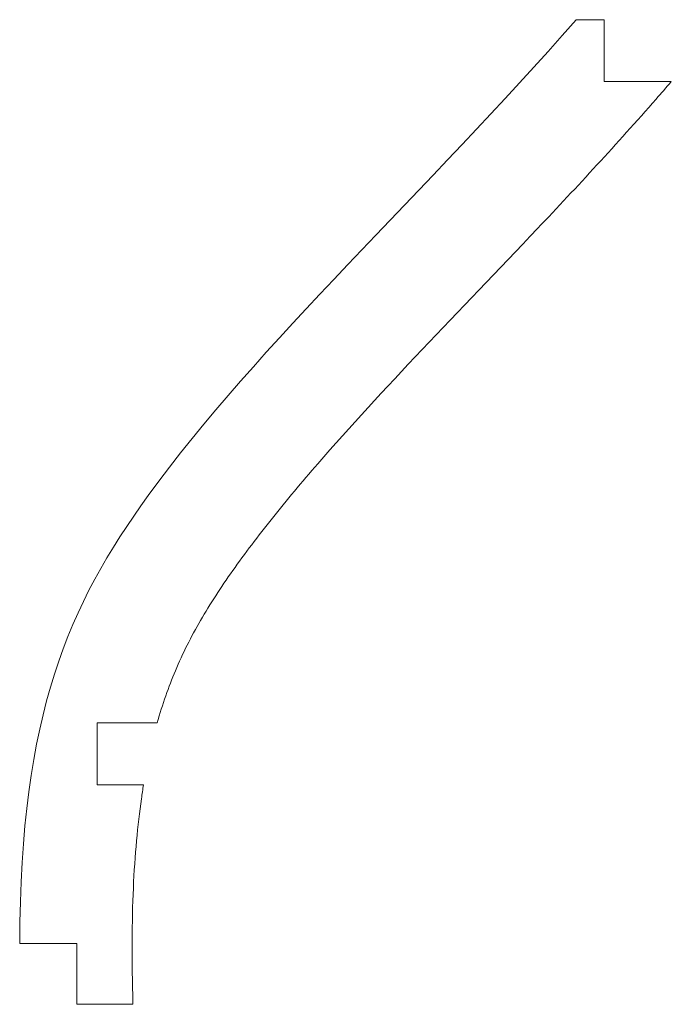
# Model space of a CAD drawing. Header units: inches. Extents: x -3 to -1.84, y 0 to 1.75.
import ezdxf

# ---------------------------------------------------------------- set-up
doc = ezdxf.new("R2010")
doc.units = ezdxf.units.IN
doc.header["$MEASUREMENT"] = 0

msp = doc.modelspace()

# ---------------------------------------------------------------- linework, layer by layer
at = {"color": 7, "linetype": 'Continuous', "lineweight": 15}
for p, q in [((-2.0117, 1.75), (-1.9617, 1.75)), ((-1.9617, 1.75), (-1.9617, 1.64)), ((-1.9617, 1.64), (-1.8424, 1.64)), ((-2.757, 0.5), (-2.8634, 0.5)), ((-2.8634, 0.5), (-2.8634, 0.39)), ((-2.8634, 0.39), (-2.7812, 0.39)), ((-2.9, 0.108), (-3.0015, 0.108)), ((-2.9, 0), (-2.9, 0.108)), ((-2.9, 0), (-2.8001, 0)), ((-2.8001, 0), (-2.8001, 0.006))]:
    msp.add_line(p, q, dxfattribs=at)
for points, knots in [([(-2.0117, 1.75), (-2.2759, 1.447), (-2.794, 0.9772), (-3.0004, 0.5176), (-3.0015, 0.108)], [0.559959, 0.559959, 0.559959, 0.559959, 0.8070716, 0.9850439, 0.9850439, 0.9850439, 0.9850439]), ([(-2.757, 0.5), (-2.7475, 0.5336), (-2.725, 0.5971), (-2.6819, 0.6825), (-2.6249, 0.7697), (-2.5537, 0.8636), (-2.4456, 0.9925), (-2.2889, 1.1615), (-2.0811, 1.3765), (-1.9298, 1.5394), (-1.8514, 1.6296), (-1.8424, 1.64)], [0.0963063, 0.0963063, 0.0963063, 0.0963063, 0.125, 0.15625, 0.1875, 0.21875, 0.25, 0.3125, 0.375, 0.4375, 0.4456334, 0.4456334, 0.4456334, 0.4456334]), ([(-2.8001, 0.006), (-2.8006, 0.0241), (-2.8014, 0.061), (-2.8018, 0.1292), (-2.7999, 0.2081), (-2.7942, 0.2922), (-2.7873, 0.3508), (-2.7825, 0.382), (-2.7812, 0.39)], [0, 0, 0, 0, 0.0078125, 0.015625, 0.03125, 0.046875, 0.0625, 0.06806304, 0.06806304, 0.06806304, 0.06806304])]:
    msp.add_open_spline(points, degree=3, knots=knots, dxfattribs=at)

doc.saveas('drawing.dxf')
